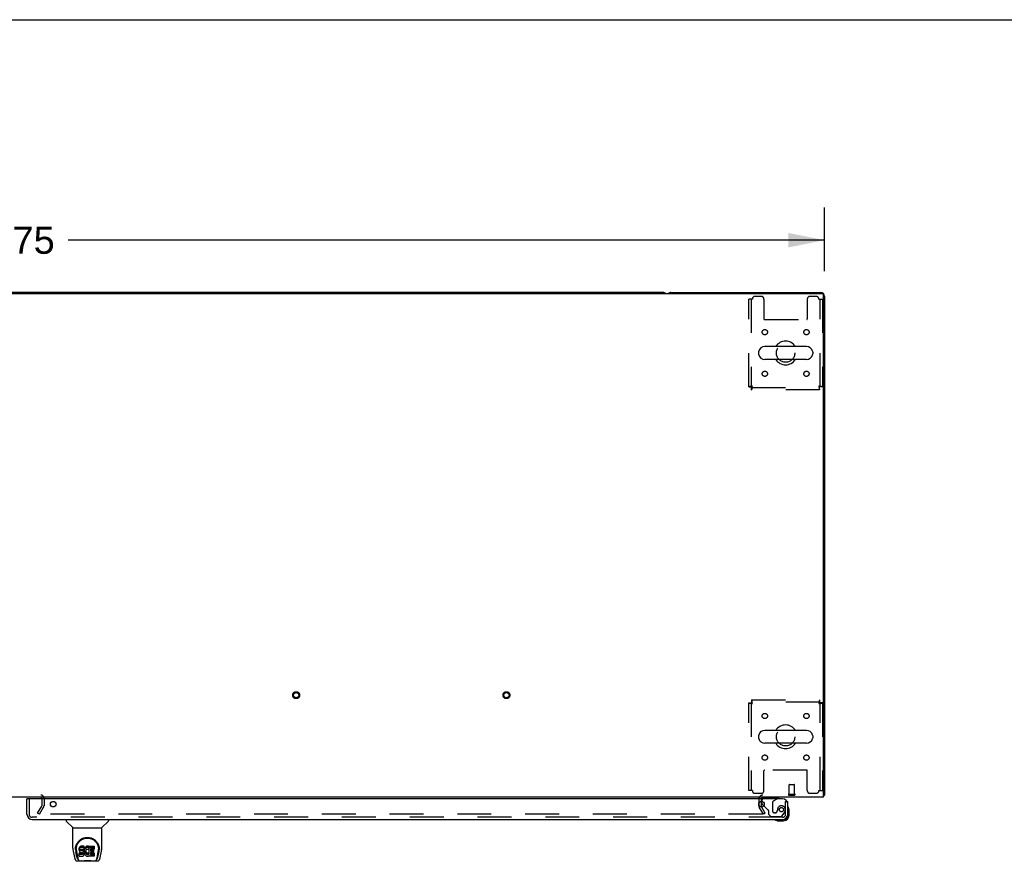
# Model space of a CAD drawing. Header units: inches. Extents: x 0 to 293, y 0 to 190.
# Tile 69 of 75: x 97 to 144, y 150 to 190. Entities that reach past the tile are written whole.
import ezdxf

# ---------------------------------------------------------------- set-up
doc = ezdxf.new("R2010")
doc.units = ezdxf.units.IN
doc.header["$LTSCALE"] = 16.12069
doc.header["$MEASUREMENT"] = 0
doc.linetypes.add('HIDDEN', pattern=[0.2, 0.1, -0.1])
doc.layers.get('0').update_dxf_attribs({"linetype": 'CONTINUOUS'})
for name, color, linetype in [('DEFAULT_2', 8, 'HIDDEN'), ('DIMENSIONS', 7, 'CONTINUOUS'), ('RIGHTHAND_DOOR_ASSEMBLY', 7, 'CONTINUOUS')]:
    doc.layers.add(name, color=color, linetype=linetype)
doc.styles.get("Standard").update_dxf_attribs({"font": 'arial.ttf'})
doc.dimstyles.new('DIMSTYLE_1', dxfattribs={"dimtxt": 1.293103, "dimasz": 1.724138, "dimexe": 0.09, "dimexo": 0.07, "dimgap": 0.0375, "dimtad": 0, "dimtih": 1, "dimtoh": 1, "dimzin": 4, "dimdsep": 46, "dimtxsty": 'Standard', "dimblk": '_FILLED', "dimblk1": '_FILLED', "dimblk2": '_FILLED', "dimcen": 0.09, "dimadec": 3, "dimazin": 1, "dimtfac": 1, "dimtdec": 3, "dimtofl": 0, "dimtmove": 0, "dimatfit": 3, "dimldrblk": '_FILLED', "dimfxl": 0, "dimtolj": 1, "dimtzin": 4, "dimarcsym": 0})

# ---------------------------------------------------------------- blocks, each defined once
blk = doc.blocks.new('_FILLED')
at = {"color": 0, "linetype": 'ByBlock'}
blk.add_solid([(0, 0), (-1, 0.2), (-1, -0.2)], dxfattribs=at)
blk = doc.blocks.new('*D1')
at = {"layer": 'DIMENSIONS', "color": 2, "linetype": 'Continuous'}
for p, q in [((57.577, 177.7), (57.577, 180.722)), ((135.327, 177.7), (135.327, 180.722)), ((57.577, 179.17), (93.546, 179.17)), ((135.327, 179.17), (99.358, 179.17))]:
    blk.add_line(p, q, dxfattribs=at)
at = {"layer": 'DIMENSIONS', "color": 2, "linetype": 'Continuous', "xscale": 1.724137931, "yscale": 1.724137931, "zscale": 1.724137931, "rotation": 180}
blk.add_blockref('_FILLED', (57.577, 179.17), dxfattribs=at)
at = {"layer": 'DIMENSIONS', "color": 2, "linetype": 'Continuous', "xscale": 1.724137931, "yscale": 1.724137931, "zscale": 1.724137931}
blk.add_blockref('_FILLED', (135.327, 179.17), dxfattribs=at)
at = {"layer": 'DIMENSIONS', "color": 2, "linetype": 'Continuous', "insert": (96.452, 179.817), "char_height": 1.2931, "width": 4.51865, "attachment_point": 2, "line_spacing_factor": 0.9}
blk.add_mtext('77.75', dxfattribs=at)

msp = doc.modelspace()

# ---------------------------------------------------------------- linework, layer by layer
at = {"color": 7, "linetype": 'Continuous'}
for p, q in [((0, 189.655), (293.103, 189.655)), ((127.638, 176.682), (96.641, 176.682)), ((132.186, 173.851), (132.186, 173.763)), ((134.461, 174.113), (132.486, 174.113)), ((134.761, 173.851), (134.761, 173.763)), ((134.461, 173.501), (132.486, 173.501)), ((132.186, 155.601), (132.186, 155.513)), ((134.461, 155.863), (132.486, 155.863)), ((134.761, 155.601), (134.761, 155.513)), ((134.461, 155.251), (132.486, 155.251)), ((135.275, 152.786), (135.327, 152.786)), ((135.287, 152.754), (135.275, 152.763))]:
    msp.add_line(p, q, dxfattribs=at)
at = {"color": 3, "linetype": 'Continuous'}
for p, q in [((57.689, 176.63), (135.215, 176.63)), ((128.016, 176.682), (135.138, 176.682)), ((135.275, 152.682), (135.275, 176.57)), ((135.327, 176.493), (135.327, 152.786)), ((135.275, 152.682), (57.629, 152.682)), ((98.098, 152.63), (98.098, 152.603))]:
    msp.add_line(p, q, dxfattribs=at)
for points in [[(135.287, 152.754), (135.288, 152.756), (135.29, 152.758), (135.293, 152.76), (135.295, 152.761), (135.298, 152.763), (135.301, 152.765), (135.304, 152.766), (135.31, 152.769)], [(135.31, 152.769), (135.313, 152.771), (135.315, 152.772), (135.318, 152.774), (135.32, 152.775), (135.322, 152.777), (135.324, 152.778), (135.325, 152.78), (135.326, 152.782), (135.327, 152.783), (135.327, 152.785), (135.327, 152.786)]]:
    msp.add_lwpolyline(points, dxfattribs=at)
at = {"color": 7, "linetype": 'Continuous'}
for centre, radius, start, end in [((127.638, 176.493), 0.189, 46.5797, 90), ((133.473, 173.807), 0.562, 32.9567, 147.0433), ((132.329, 173.851), 0.144, 164.3697, 180), ((132.329, 173.763), 0.144, 180, 195.6303), ((132.486, 173.807), 0.306, 90, 164.3697), ((134.461, 173.807), 0.306, 15.6303, 90), ((134.617, 173.851), 0.144, 0, 15.6303), ((134.617, 173.763), 0.144, 344.3697, 360), ((132.486, 173.807), 0.306, 195.6303, 270), ((133.473, 173.807), 0.562, 212.956, 327.044), ((134.461, 173.807), 0.306, 270, 344.3697), ((133.473, 155.557), 0.562, 32.9567, 147.0433), ((132.329, 155.601), 0.144, 164.3697, 180), ((132.329, 155.513), 0.144, 180, 195.6303), ((132.486, 155.557), 0.306, 90, 164.3697), ((132.486, 155.557), 0.306, 195.6303, 270), ((134.461, 155.557), 0.306, 15.6303, 90), ((134.461, 155.557), 0.306, 270, 344.3697), ((134.617, 155.601), 0.144, 0, 15.6303), ((134.617, 155.513), 0.144, 344.3697, 360), ((133.473, 155.557), 0.562, 212.956, 327.044)]:
    msp.add_arc(centre, radius, start, end, dxfattribs=at)
at = {"color": 3, "linetype": 'Continuous'}
for centre, radius, start, end in [((128.016, 176.493), 0.189, 90, 133.513), ((135.138, 176.493), 0.189, 0, 90), ((135.215, 176.57), 0.06, 0, 90), ((132.391, 152.597), 0.085, 90, 175.9511), ((135.138, 152.871), 0.189, 316.4873, 321.7194)]:
    msp.add_arc(centre, radius, start, end, dxfattribs=at)
at = {"layer": 'DEFAULT_2', "color": 8, "linetype": 'HIDDEN'}
for p, q in [((131.89, 176.37), (131.723, 176.37)), ((131.723, 172.191), (131.723, 176.37)), ((131.827, 176.37), (131.827, 172.191)), ((132.317, 176.495), (132.015, 176.495)), ((132.442, 176.37), (132.442, 175.425)), ((134.504, 176.37), (134.504, 175.425)), ((134.931, 176.495), (134.629, 176.495)), ((135.056, 176.37), (135.223, 176.37)), ((135.119, 172.191), (135.119, 176.37)), ((135.223, 176.37), (135.223, 172.191)), ((132.472, 175.395), (134.474, 175.395)), ((131.723, 172.191), (131.827, 172.191)), ((131.857, 172.161), (135.089, 172.161)), ((131.857, 172.057), (131.857, 172.161)), ((135.089, 172.057), (131.857, 172.057)), ((131.89, 172.224), (131.876, 172.219)), ((135.056, 172.224), (135.061, 172.21)), ((135.089, 172.057), (135.089, 172.161)), ((135.223, 172.191), (135.119, 172.191)), ((131.723, 157.173), (131.827, 157.173)), ((131.723, 152.995), (131.723, 157.173)), ((131.827, 157.173), (131.827, 152.995)), ((131.857, 157.307), (135.089, 157.307)), ((131.857, 157.307), (131.857, 157.203)), ((135.089, 157.203), (131.857, 157.203)), ((131.89, 157.14), (131.885, 157.154)), ((135.056, 157.14), (135.07, 157.145)), ((135.089, 157.307), (135.089, 157.203)), ((135.223, 157.173), (135.119, 157.173)), ((135.119, 152.995), (135.119, 157.173)), ((135.223, 157.173), (135.223, 152.995)), ((132.442, 152.995), (132.442, 153.94)), ((134.474, 153.97), (132.472, 153.97)), ((134.504, 152.995), (134.504, 153.94)), ((133.641, 152.829), (133.641, 153.276)), ((133.651, 153.286), (133.879, 153.286)), ((133.889, 152.829), (133.889, 153.276)), ((94.856, 152.786), (98.048, 152.786)), ((131.89, 152.995), (131.723, 152.995)), ((132.015, 152.87), (132.317, 152.87)), ((133.623, 152.829), (133.907, 152.829)), ((133.623, 152.786), (133.907, 152.786)), ((134.629, 152.87), (134.931, 152.87)), ((135.056, 152.995), (135.223, 152.995)), ((97.898, 151.922), (98.094, 152.261)), ((97.988, 151.87), (98.184, 152.209)), ((98.098, 152.603), (98.098, 152.278)), ((98.098, 152.597), (98.098, 152.278)), ((98.202, 152.632), (98.202, 152.278)), ((132.202, 152.597), (132.202, 152.278)), ((132.417, 151.87), (132.221, 152.209)), ((132.306, 152.597), (132.306, 152.278)), ((132.507, 151.922), (132.311, 152.261)), ((97.988, 151.87), (97.898, 151.922)), ((132.371, 151.87), (97.921, 151.87)), ((132.507, 151.922), (132.417, 151.87))]:
    msp.add_line(p, q, dxfattribs=at)
for points in [[(131.89, 172.224), (131.871, 172.222), (131.853, 172.219), (131.835, 172.217), (131.818, 172.215), (131.801, 172.212), (131.786, 172.21), (131.772, 172.208), (131.76, 172.205), (131.749, 172.203), (131.74, 172.2), (131.733, 172.198), (131.727, 172.196), (131.724, 172.193), (131.723, 172.191)], [(131.876, 172.219), (131.869, 172.217), (131.863, 172.215), (131.857, 172.212), (131.851, 172.21), (131.846, 172.208), (131.841, 172.205), (131.837, 172.203), (131.833, 172.2), (131.831, 172.198), (131.829, 172.196), (131.828, 172.193), (131.827, 172.191)], [(131.857, 172.057), (131.86, 172.058), (131.862, 172.061), (131.864, 172.066), (131.867, 172.074), (131.869, 172.083), (131.871, 172.093), (131.874, 172.106), (131.876, 172.12), (131.878, 172.135), (131.881, 172.152), (131.883, 172.169), (131.885, 172.187), (131.888, 172.205), (131.89, 172.224)], [(131.857, 172.161), (131.86, 172.161), (131.862, 172.163), (131.864, 172.165), (131.867, 172.167), (131.869, 172.171), (131.871, 172.175), (131.874, 172.179), (131.876, 172.185), (131.878, 172.191), (131.881, 172.197), (131.883, 172.203), (131.885, 172.21), (131.89, 172.224)], [(135.223, 172.191), (135.222, 172.193), (135.219, 172.196), (135.214, 172.198), (135.207, 172.2), (135.198, 172.203), (135.187, 172.205), (135.174, 172.208), (135.16, 172.21), (135.145, 172.212), (135.129, 172.215), (135.111, 172.217), (135.093, 172.219), (135.075, 172.222), (135.056, 172.224)], [(135.119, 172.191), (135.119, 172.193), (135.118, 172.196), (135.116, 172.198), (135.113, 172.2), (135.11, 172.203), (135.105, 172.205), (135.101, 172.208), (135.095, 172.21), (135.09, 172.212), (135.083, 172.215), (135.077, 172.217), (135.07, 172.219), (135.056, 172.224)], [(135.056, 172.224), (135.059, 172.205), (135.061, 172.187), (135.063, 172.169), (135.066, 172.152), (135.068, 172.135), (135.07, 172.12), (135.073, 172.106), (135.075, 172.093), (135.077, 172.083), (135.08, 172.074), (135.082, 172.066), (135.084, 172.061), (135.087, 172.058), (135.089, 172.057)], [(135.061, 172.21), (135.063, 172.203), (135.066, 172.197), (135.068, 172.191), (135.07, 172.185), (135.073, 172.179), (135.075, 172.175), (135.077, 172.171), (135.08, 172.167), (135.082, 172.165), (135.084, 172.163), (135.087, 172.161), (135.089, 172.161)], [(131.723, 157.173), (131.724, 157.171), (131.727, 157.168), (131.733, 157.166), (131.74, 157.164), (131.749, 157.161), (131.76, 157.159), (131.772, 157.157), (131.786, 157.154), (131.801, 157.152), (131.818, 157.149), (131.835, 157.147), (131.853, 157.145), (131.871, 157.142), (131.89, 157.14)], [(131.827, 157.173), (131.828, 157.171), (131.829, 157.168), (131.831, 157.166), (131.833, 157.164), (131.837, 157.161), (131.841, 157.159), (131.846, 157.157), (131.851, 157.154), (131.857, 157.152), (131.863, 157.149), (131.869, 157.147), (131.876, 157.145), (131.89, 157.14)], [(131.89, 157.14), (131.888, 157.159), (131.885, 157.177), (131.883, 157.195), (131.881, 157.212), (131.878, 157.229), (131.876, 157.244), (131.874, 157.258), (131.871, 157.271), (131.869, 157.281), (131.867, 157.291), (131.864, 157.298), (131.862, 157.303), (131.86, 157.306), (131.857, 157.307)], [(131.885, 157.154), (131.883, 157.161), (131.881, 157.167), (131.878, 157.174), (131.876, 157.179), (131.874, 157.185), (131.871, 157.189), (131.869, 157.193), (131.867, 157.197), (131.864, 157.2), (131.862, 157.201), (131.86, 157.203), (131.857, 157.203)], [(135.089, 157.307), (135.087, 157.306), (135.084, 157.303), (135.082, 157.298), (135.08, 157.291), (135.077, 157.281), (135.075, 157.271), (135.073, 157.258), (135.07, 157.244), (135.068, 157.229), (135.066, 157.212), (135.063, 157.195), (135.061, 157.177), (135.059, 157.159), (135.056, 157.14)], [(135.089, 157.203), (135.087, 157.203), (135.084, 157.201), (135.082, 157.2), (135.08, 157.197), (135.077, 157.193), (135.075, 157.189), (135.073, 157.185), (135.07, 157.179), (135.068, 157.174), (135.066, 157.167), (135.063, 157.161), (135.061, 157.154), (135.056, 157.14)], [(135.056, 157.14), (135.075, 157.142), (135.093, 157.145), (135.111, 157.147), (135.129, 157.149), (135.145, 157.152), (135.16, 157.154), (135.174, 157.157), (135.187, 157.159), (135.198, 157.161), (135.207, 157.164), (135.214, 157.166), (135.219, 157.168), (135.222, 157.171), (135.223, 157.173)], [(135.07, 157.145), (135.077, 157.147), (135.083, 157.149), (135.09, 157.152), (135.095, 157.154), (135.101, 157.157), (135.105, 157.159), (135.11, 157.161), (135.113, 157.164), (135.116, 157.166), (135.118, 157.168), (135.119, 157.171), (135.119, 157.173)], [(132.391, 151.887), (132.391, 151.885), (132.39, 151.883), (132.39, 151.881), (132.389, 151.879), (132.388, 151.878), (132.386, 151.876), (132.385, 151.875), (132.383, 151.873), (132.381, 151.872), (132.379, 151.871), (132.377, 151.871), (132.375, 151.87), (132.373, 151.87), (132.371, 151.87)], [(132.388, 151.895), (132.389, 151.893), (132.39, 151.891), (132.39, 151.889), (132.391, 151.887), (132.391, 151.887)]]:
    msp.add_lwpolyline(points, dxfattribs=at)
for centre, radius in [((132.484, 174.797), 0.125), ((134.463, 174.797), 0.125), ((133.473, 173.807), 0.438), ((132.484, 172.817), 0.125), ((134.463, 172.817), 0.125), ((110.195, 157.536), 0.164), ((110.195, 157.536), 0.124), ((120.195, 157.536), 0.164), ((120.195, 157.536), 0.124), ((132.484, 156.547), 0.125), ((134.463, 156.547), 0.125), ((133.473, 155.557), 0.438), ((132.484, 154.567), 0.125), ((134.463, 154.567), 0.125)]:
    msp.add_circle(centre, radius, dxfattribs=at)
for centre, radius, start, end in [((132.015, 176.37), 0.125, 90, 180), ((132.317, 176.37), 0.125, 0, 90), ((134.629, 176.37), 0.125, 90, 180), ((134.931, 176.37), 0.125, 0, 90), ((132.472, 175.425), 0.03, 180, 270), ((134.474, 175.425), 0.03, 270, 360), ((132.472, 153.94), 0.03, 90, 180), ((134.474, 153.94), 0.03, 0, 90), ((133.651, 153.276), 0.01, 90, 180), ((133.879, 153.276), 0.01, 0, 90), ((98.048, 152.632), 0.154, 0, 90), ((98.048, 152.632), 0.05, 0, 90), ((132.015, 152.995), 0.125, 180, 270), ((132.391, 152.597), 0.189, 90, 180), ((132.317, 152.995), 0.125, 270, 360), ((133.623, 152.808), 0.0215, 90, 270), ((133.907, 152.808), 0.0215, 270, 90), ((134.629, 152.995), 0.125, 180, 270), ((134.931, 152.995), 0.125, 270, 360), ((98.065, 152.278), 0.033, 330, 360), ((98.065, 152.278), 0.137, 330, 360), ((132.339, 152.278), 0.137, 180, 210), ((132.391, 152.597), 0.085, 175.9511, 180), ((132.339, 152.278), 0.033, 180, 210)]:
    msp.add_arc(centre, radius, start, end, dxfattribs=at)
at = {"layer": 'RIGHTHAND_DOOR_ASSEMBLY', "color": 8, "linetype": 'HIDDEN'}
for p, q in [((132.505, 152.682), (133.135, 152.682)), ((97.494, 152.603), (97.494, 151.871)), ((132.348, 152.484), (132.348, 152.525)), ((132.597, 152.113), (132.435, 152.275)), ((132.847, 152.419), (132.847, 152.039)), ((132.897, 152.505), (133.066, 152.603)), ((133.473, 152.478), (133.544, 152.478)), ((133.473, 151.871), (133.473, 152.478)), ((133.331, 151.728), (97.636, 151.728)), ((132.655, 152.054), (132.655, 151.875)), ((132.655, 151.875), (132.781, 151.749)), ((133.233, 151.749), (132.781, 151.749)), ((132.978, 151.941), (132.945, 151.941)), ((133.076, 152.039), (133.076, 152.028)), ((133.297, 151.783), (133.399, 151.927))]:
    msp.add_line(p, q, dxfattribs=at)
at = {"layer": 'RIGHTHAND_DOOR_ASSEMBLY', "color": 7, "linetype": 'Continuous'}
for p, q in [((133.135, 152.682), (133.135, 152.643)), ((97.41, 152.603), (97.39, 152.603)), ((132.348, 152.402), (132.348, 152.484)), ((132.435, 152.275), (132.377, 152.332)), ((133.066, 152.603), (133.135, 152.643)), ((133.544, 152.478), (133.577, 152.478)), ((133.637, 152.083), (133.634, 152.121)), ((133.637, 151.827), (133.637, 152.083)), ((99.261, 151.624), (99.261, 151.562)), ((99.57, 151.236), (99.272, 151.534)), ((100.959, 151.236), (101.257, 151.534)), ((101.269, 151.624), (101.269, 151.562)), ((133.08, 151.567), (133.118, 151.564)), ((133.118, 151.564), (133.374, 151.564)), ((133.331, 151.624), (133.374, 151.624)), ((99.576, 151.23), (100.954, 151.23)), ((99.576, 150.258), (99.576, 151.23)), ((100.954, 150.259), (100.954, 151.23)), ((99.908, 150.327), (99.895, 150.308)), ((99.917, 150.335), (99.908, 150.327)), ((99.908, 150.261), (99.908, 150.327)), ((99.927, 150.342), (99.917, 150.335)), ((99.917, 150.269), (99.917, 150.335)), ((99.948, 150.352), (99.927, 150.342)), ((99.927, 150.275), (99.927, 150.342)), ((99.972, 150.359), (99.948, 150.352)), ((99.948, 150.285), (99.948, 150.352)), ((100.111, 150.359), (99.972, 150.359)), ((99.972, 150.292), (99.972, 150.359)), ((100.113, 150.316), (100.111, 150.359)), ((100.111, 150.292), (100.111, 150.359)), ((100.113, 150.249), (100.113, 150.316)), ((100.189, 150.329), (100.172, 150.313)), ((100.207, 150.342), (100.189, 150.329)), ((100.189, 150.262), (100.189, 150.329)), ((100.227, 150.351), (100.207, 150.342)), ((100.207, 150.275), (100.207, 150.342)), ((100.249, 150.355), (100.227, 150.351)), ((100.227, 150.284), (100.227, 150.351)), ((100.271, 150.358), (100.249, 150.355)), ((100.249, 150.289), (100.249, 150.355)), ((100.271, 150.358), (100.294, 150.357)), ((100.271, 150.291), (100.271, 150.358)), ((100.305, 150.356), (100.294, 150.357)), ((100.294, 150.29), (100.294, 150.357)), ((100.316, 150.352), (100.305, 150.356)), ((100.305, 150.289), (100.305, 150.356)), ((100.334, 150.34), (100.316, 150.352)), ((100.316, 150.285), (100.316, 150.352)), ((100.334, 150.34), (100.334, 150.273)), ((100.336, 150.337), (100.336, 150.273)), ((100.344, 150.357), (100.581, 150.357)), ((100.344, 149.965), (100.344, 150.357)), ((100.586, 150.353), (100.586, 150.211)), ((99.591, 150.115), (99.656, 149.81)), ((99.694, 150.204), (99.694, 150.203)), ((99.701, 150.29), (99.7, 150.226)), ((99.763, 149.838), (99.71, 150.108)), ((99.738, 150.217), (99.738, 150.193)), ((99.747, 150.095), (99.804, 149.803)), ((99.88, 150.262), (99.879, 150.238)), ((99.879, 150.171), (99.879, 150.238)), ((99.88, 150.195), (99.879, 150.171)), ((99.879, 150.171), (99.879, 150.148)), ((99.879, 150.148), (99.883, 150.124)), ((99.885, 150.285), (99.88, 150.262)), ((99.88, 150.195), (99.88, 150.262)), ((99.885, 150.219), (99.88, 150.195)), ((99.881, 149.886), (99.881, 150.027)), ((99.883, 150.124), (99.892, 150.102)), ((99.895, 150.308), (99.885, 150.285)), ((99.885, 150.219), (99.885, 150.285)), ((99.895, 150.241), (99.885, 150.219)), ((99.945, 150.032), (99.886, 150.032)), ((99.886, 149.965), (99.886, 150.032)), ((99.945, 149.966), (99.886, 149.965)), ((99.886, 149.881), (100.03, 149.881)), ((99.892, 150.102), (99.904, 150.082)), ((99.895, 150.241), (99.895, 150.308)), ((99.908, 150.261), (99.895, 150.241)), ((99.904, 150.082), (99.921, 150.064)), ((99.917, 150.269), (99.908, 150.261)), ((99.927, 150.275), (99.917, 150.269)), ((99.921, 150.064), (99.941, 150.051)), ((99.948, 150.285), (99.927, 150.275)), ((99.941, 150.051), (99.952, 150.047)), ((100.006, 150.033), (99.945, 150.032)), ((99.945, 149.966), (99.945, 150.032)), ((100.006, 149.966), (99.945, 149.966)), ((99.972, 150.292), (99.948, 150.285)), ((99.95, 150.175), (99.952, 150.19)), ((99.95, 150.152), (99.95, 150.175)), ((99.95, 150.16), (99.95, 150.175)), ((99.95, 150.152), (99.95, 150.16)), ((99.953, 150.145), (99.95, 150.152)), ((99.952, 150.19), (99.955, 150.196)), ((99.952, 150.047), (99.963, 150.045)), ((99.953, 150.145), (99.953, 150.19)), ((99.957, 150.139), (99.953, 150.145)), ((99.955, 150.196), (99.961, 150.201)), ((99.957, 150.139), (99.957, 150.198)), ((99.963, 150.135), (99.957, 150.139)), ((99.961, 150.201), (99.976, 150.206)), ((99.963, 150.201), (99.963, 150.202)), ((99.978, 150.197), (99.963, 150.201)), ((99.963, 150.135), (99.963, 150.201)), ((99.978, 150.131), (99.963, 150.135)), ((99.963, 150.045), (100.011, 150.045)), ((100.111, 150.292), (99.972, 150.292)), ((99.976, 150.206), (99.99, 150.207)), ((100.002, 150.198), (99.978, 150.197)), ((99.978, 150.131), (99.978, 150.197)), ((100.002, 150.131), (99.978, 150.131)), ((99.99, 150.207), (100.103, 150.207)), ((100.026, 150.197), (100.002, 150.198)), ((100.002, 150.131), (100.002, 150.198)), ((100.026, 150.13), (100.002, 150.131)), ((100.021, 150.034), (100.006, 150.033)), ((100.006, 149.966), (100.006, 150.033)), ((100.021, 149.967), (100.006, 149.966)), ((100.011, 150.045), (100.019, 150.044)), ((100.019, 150.044), (100.025, 150.041)), ((100.027, 150.037), (100.021, 150.034)), ((100.021, 149.967), (100.021, 150.034)), ((100.027, 149.97), (100.021, 149.967)), ((100.025, 150.041), (100.031, 150.037)), ((100.049, 150.192), (100.026, 150.197)), ((100.026, 150.13), (100.026, 150.197)), ((100.049, 150.125), (100.026, 150.13)), ((100.029, 150.039), (100.027, 150.037)), ((100.027, 149.97), (100.027, 150.037)), ((100.033, 149.976), (100.027, 149.97)), ((100.03, 149.881), (100.042, 149.882)), ((100.031, 150.037), (100.036, 150.031)), ((100.033, 149.976), (100.033, 150.035)), ((100.042, 149.988), (100.033, 149.976)), ((100.036, 150.031), (100.043, 150.017)), ((100.042, 149.988), (100.042, 150.019)), ((100.045, 149.995), (100.042, 149.988)), ((100.042, 149.882), (100.053, 149.886)), ((100.043, 150.017), (100.045, 150.002)), ((100.045, 149.995), (100.045, 150.007)), ((100.045, 150.002), (100.045, 149.995)), ((100.06, 150.187), (100.049, 150.192)), ((100.049, 150.125), (100.049, 150.192)), ((100.06, 150.12), (100.049, 150.125)), ((100.053, 149.886), (100.073, 149.9)), ((100.07, 150.18), (100.06, 150.187)), ((100.06, 150.12), (100.06, 150.187)), ((100.07, 150.113), (100.06, 150.12)), ((100.087, 150.163), (100.07, 150.18)), ((100.07, 150.113), (100.07, 150.18)), ((100.087, 150.097), (100.07, 150.113)), ((100.073, 149.9), (100.09, 149.917)), ((100.1, 150.143), (100.087, 150.163)), ((100.087, 150.097), (100.087, 150.163)), ((100.1, 150.076), (100.087, 150.097)), ((100.09, 149.917), (100.097, 149.927)), ((100.097, 149.927), (100.102, 149.938)), ((100.11, 150.121), (100.1, 150.143)), ((100.1, 150.076), (100.1, 150.143)), ((100.11, 150.054), (100.1, 150.076)), ((100.102, 149.938), (100.111, 149.96)), ((100.103, 150.207), (100.109, 150.207)), ((100.109, 150.207), (100.111, 150.213)), ((100.111, 150.117), (100.11, 150.121)), ((100.11, 150.054), (100.11, 150.121)), ((100.116, 150.031), (100.11, 150.054)), ((100.113, 150.249), (100.111, 150.292)), ((100.111, 150.213), (100.112, 150.226)), ((100.115, 150.195), (100.111, 150.151)), ((100.111, 150.084), (100.111, 150.151)), ((100.115, 150.128), (100.111, 150.084)), ((100.111, 150.084), (100.112, 150.062)), ((100.111, 149.96), (100.117, 149.983)), ((100.112, 150.226), (100.113, 150.249)), ((100.112, 150.062), (100.115, 150.04)), ((100.119, 150.217), (100.115, 150.195)), ((100.115, 150.128), (100.115, 150.195)), ((100.119, 150.15), (100.115, 150.128)), ((100.115, 150.04), (100.119, 150.018)), ((100.118, 150.007), (100.116, 150.031)), ((100.117, 149.983), (100.118, 150.007)), ((100.118, 150.007), (100.118, 150.022)), ((100.126, 150.238), (100.119, 150.217)), ((100.119, 150.15), (100.119, 150.217)), ((100.126, 150.172), (100.119, 150.15)), ((100.119, 150.018), (100.126, 149.997)), ((100.134, 150.259), (100.126, 150.238)), ((100.126, 150.172), (100.126, 150.238)), ((100.134, 150.192), (100.126, 150.172)), ((100.126, 149.997), (100.148, 149.957)), ((100.145, 150.279), (100.134, 150.259)), ((100.134, 150.192), (100.134, 150.259)), ((100.145, 150.212), (100.134, 150.192)), ((100.158, 150.297), (100.145, 150.279)), ((100.145, 150.212), (100.145, 150.279)), ((100.158, 150.23), (100.145, 150.212)), ((100.148, 149.957), (100.16, 149.939)), ((100.172, 150.313), (100.158, 150.297)), ((100.158, 150.23), (100.158, 150.297)), ((100.172, 150.247), (100.158, 150.23)), ((100.16, 149.939), (100.175, 149.922)), ((100.172, 150.247), (100.172, 150.313)), ((100.189, 150.262), (100.172, 150.247)), ((100.175, 149.922), (100.191, 149.907)), ((100.181, 150.1), (100.18, 150.073)), ((100.18, 150.073), (100.181, 150.059)), ((100.184, 150.126), (100.181, 150.1)), ((100.181, 150.059), (100.181, 150.1)), ((100.181, 150.059), (100.185, 150.047)), ((100.183, 150.119), (100.185, 150.113)), ((100.188, 150.139), (100.184, 150.126)), ((100.185, 150.113), (100.195, 150.089)), ((100.185, 150.047), (100.185, 150.113)), ((100.185, 150.047), (100.195, 150.022)), ((100.194, 150.151), (100.188, 150.139)), ((100.207, 150.275), (100.189, 150.262)), ((100.191, 149.907), (100.209, 149.894)), ((100.208, 150.174), (100.194, 150.151)), ((100.195, 150.089), (100.208, 150.065)), ((100.195, 150.022), (100.195, 150.089)), ((100.195, 150.022), (100.208, 149.999)), ((100.227, 150.284), (100.207, 150.275)), ((100.216, 150.184), (100.208, 150.174)), ((100.208, 150.065), (100.217, 150.055)), ((100.208, 149.999), (100.208, 150.065)), ((100.208, 149.999), (100.217, 149.989)), ((100.209, 149.894), (100.219, 149.888)), ((100.227, 150.192), (100.216, 150.184)), ((100.217, 150.055), (100.227, 150.047)), ((100.217, 149.989), (100.217, 150.055)), ((100.217, 149.989), (100.227, 149.98)), ((100.219, 149.888), (100.229, 149.885)), ((100.249, 150.289), (100.227, 150.284)), ((100.252, 150.202), (100.227, 150.192)), ((100.227, 150.047), (100.238, 150.039)), ((100.227, 149.98), (100.227, 150.047)), ((100.227, 149.98), (100.238, 149.972)), ((100.229, 149.885), (100.251, 149.879)), ((100.238, 150.039), (100.25, 150.034)), ((100.238, 149.972), (100.238, 150.039)), ((100.238, 149.972), (100.25, 149.968)), ((100.271, 150.291), (100.249, 150.289)), ((100.25, 150.034), (100.264, 150.032)), ((100.25, 149.968), (100.25, 150.034)), ((100.25, 149.968), (100.264, 149.965)), ((100.251, 149.879), (100.273, 149.877)), ((100.265, 150.206), (100.252, 150.202)), ((100.264, 150.032), (100.277, 150.031)), ((100.264, 149.965), (100.264, 150.032)), ((100.264, 149.965), (100.277, 149.965)), ((100.278, 150.205), (100.265, 150.206)), ((100.294, 150.29), (100.271, 150.291)), ((100.273, 149.877), (100.295, 149.88)), ((100.277, 150.031), (100.29, 150.033)), ((100.277, 149.965), (100.277, 150.031)), ((100.277, 149.965), (100.29, 149.967)), ((100.291, 150.202), (100.278, 150.205)), ((100.29, 150.033), (100.303, 150.038)), ((100.29, 149.967), (100.29, 150.033)), ((100.29, 149.967), (100.303, 149.971)), ((100.303, 150.197), (100.291, 150.202)), ((100.305, 150.289), (100.294, 150.29)), ((100.295, 149.88), (100.317, 149.886)), ((100.303, 150.038), (100.315, 150.043)), ((100.303, 149.971), (100.303, 150.038)), ((100.303, 149.971), (100.315, 149.976)), ((100.316, 150.285), (100.305, 150.289)), ((100.336, 150.268), (100.309, 150.2)), ((100.315, 150.043), (100.326, 150.05)), ((100.315, 149.976), (100.315, 150.043)), ((100.315, 149.976), (100.326, 149.984)), ((100.334, 150.273), (100.316, 150.285)), ((100.317, 149.886), (100.336, 149.898)), ((100.326, 150.05), (100.326, 149.984)), ((100.333, 150.049), (100.344, 150.032)), ((100.333, 149.983), (100.344, 149.965)), ((100.346, 149.898), (100.336, 149.898)), ((100.336, 149.898), (100.336, 149.898)), ((100.344, 150.29), (100.581, 150.29)), ((100.346, 149.885), (100.346, 149.898)), ((100.582, 149.881), (100.351, 149.881)), ((100.415, 150.202), (100.415, 150.135)), ((100.416, 150.044), (100.416, 149.966)), ((100.581, 150.207), (100.419, 150.207)), ((100.419, 150.197), (100.55, 150.197)), ((100.419, 150.13), (100.55, 150.13)), ((100.55, 150.048), (100.42, 150.048)), ((100.42, 150.029), (100.582, 150.029)), ((100.42, 149.962), (100.582, 149.962)), ((100.555, 150.193), (100.555, 150.053)), ((100.586, 150.024), (100.586, 149.885)), ((100.725, 149.803), (100.782, 150.092)), ((100.766, 149.838), (100.819, 150.108)), ((100.782, 150.093), (100.783, 150.096)), ((100.828, 150.29), (100.83, 150.226)), ((100.836, 150.203), (100.836, 150.204)), ((100.873, 149.81), (100.939, 150.115)), ((99.78, 149.656), (100.007, 149.656)), ((99.815, 149.734), (99.822, 149.734)), ((99.82, 149.739), (99.824, 149.729)), ((99.824, 149.728), (99.824, 149.729)), ((99.866, 149.656), (99.86, 149.656)), ((99.866, 149.656), (99.865, 149.656)), ((100.026, 149.636), (100.006, 149.656)), ((100.503, 149.636), (100.026, 149.636)), ((100.503, 149.636), (100.523, 149.656)), ((100.523, 149.656), (100.749, 149.656)), ((100.664, 149.656), (100.663, 149.656)), ((100.705, 149.728), (100.706, 149.729)), ((100.706, 149.729), (100.709, 149.739)), ((100.708, 149.734), (100.715, 149.734))]:
    msp.add_line(p, q, dxfattribs=at)
at = {"layer": 'RIGHTHAND_DOOR_ASSEMBLY', "color": 3, "linetype": 'Continuous'}
for p, q in [((97.39, 151.871), (97.39, 152.603)), ((133.327, 152.603), (97.41, 152.603)), ((133.577, 151.871), (133.577, 152.478)), ((97.636, 151.624), (133.331, 151.624))]:
    msp.add_line(p, q, dxfattribs=at)
at = {"layer": 'RIGHTHAND_DOOR_ASSEMBLY', "color": 7, "linetype": 'Continuous'}
for points in [[(99.694, 150.216), (99.696, 150.258), (99.703, 150.307), (99.714, 150.354), (99.728, 150.399), (99.745, 150.44), (99.765, 150.48), (99.788, 150.517), (99.812, 150.552), (99.84, 150.585), (99.869, 150.615), (99.901, 150.643), (99.934, 150.669), (99.97, 150.692), (100.008, 150.713), (100.047, 150.731), (100.089, 150.746), (100.131, 150.758), (100.175, 150.767), (100.22, 150.772), (100.265, 150.774), (100.31, 150.772), (100.355, 150.767), (100.399, 150.758), (100.441, 150.746), (100.483, 150.731), (100.522, 150.713), (100.56, 150.692), (100.596, 150.669), (100.629, 150.643), (100.661, 150.615), (100.69, 150.584), (100.717, 150.551), (100.742, 150.516), (100.765, 150.479), (100.784, 150.44), (100.801, 150.398), (100.815, 150.354), (100.826, 150.307), (100.833, 150.257), (100.835, 150.216)], [(99.738, 150.217), (99.738, 150.237), (99.74, 150.261), (99.742, 150.285), (99.746, 150.309), (99.751, 150.332), (99.756, 150.355), (99.763, 150.378), (99.771, 150.4), (99.779, 150.422), (99.789, 150.443), (99.799, 150.463), (99.81, 150.483), (99.822, 150.502), (99.834, 150.52), (99.846, 150.537), (99.86, 150.554), (99.873, 150.569), (99.887, 150.584), (99.902, 150.599), (99.916, 150.612), (99.931, 150.625), (99.947, 150.637), (99.962, 150.648), (99.978, 150.658), (99.993, 150.668), (100.009, 150.677), (100.025, 150.686), (100.041, 150.694), (100.057, 150.701), (100.073, 150.707), (100.089, 150.713), (100.105, 150.719), (100.121, 150.723), (100.136, 150.728), (100.152, 150.731), (100.168, 150.735), (100.184, 150.737), (100.2, 150.74), (100.216, 150.741), (100.232, 150.743), (100.248, 150.743), (100.264, 150.744), (100.28, 150.743), (100.296, 150.743), (100.312, 150.741), (100.328, 150.74), (100.344, 150.738), (100.36, 150.735), (100.376, 150.732), (100.392, 150.728), (100.408, 150.724), (100.423, 150.719), (100.439, 150.714), (100.456, 150.708), (100.472, 150.701), (100.488, 150.694), (100.504, 150.686), (100.519, 150.678), (100.535, 150.669), (100.551, 150.659), (100.566, 150.649), (100.582, 150.637), (100.597, 150.625), (100.612, 150.613), (100.627, 150.599), (100.641, 150.585), (100.656, 150.57), (100.669, 150.554), (100.683, 150.537), (100.695, 150.52), (100.708, 150.502), (100.719, 150.483), (100.73, 150.463), (100.74, 150.443), (100.75, 150.422), (100.758, 150.401), (100.766, 150.379), (100.773, 150.356), (100.779, 150.333), (100.783, 150.309), (100.787, 150.285), (100.79, 150.261), (100.791, 150.237), (100.792, 150.217)], [(99.576, 150.258), (99.576, 150.226), (99.58, 150.186), (99.585, 150.146), (99.591, 150.115)], [(99.694, 150.204), (99.694, 150.209), (99.694, 150.216)], [(99.738, 150.193), (99.738, 150.177), (99.74, 150.149), (99.743, 150.121), (99.747, 150.095)], [(99.886, 150.032), (99.885, 150.032), (99.885, 150.032), (99.884, 150.032), (99.884, 150.031), (99.883, 150.031), (99.883, 150.031), (99.883, 150.031), (99.882, 150.03), (99.882, 150.03), (99.882, 150.03), (99.881, 150.029), (99.881, 150.029), (99.881, 150.028), (99.881, 150.027)], [(99.886, 149.965), (99.885, 149.965), (99.885, 149.965), (99.884, 149.965), (99.884, 149.965), (99.883, 149.964), (99.883, 149.964), (99.883, 149.964), (99.882, 149.964), (99.882, 149.963), (99.882, 149.963), (99.881, 149.962), (99.881, 149.962), (99.881, 149.961), (99.881, 149.961)], [(100.783, 150.096), (100.783, 150.099), (100.784, 150.102), (100.784, 150.105), (100.785, 150.108), (100.785, 150.112), (100.786, 150.115), (100.786, 150.118), (100.787, 150.122), (100.787, 150.125), (100.788, 150.129), (100.788, 150.133), (100.789, 150.137), (100.789, 150.141), (100.789, 150.145), (100.79, 150.149), (100.79, 150.153), (100.79, 150.158), (100.791, 150.162), (100.791, 150.167), (100.791, 150.171), (100.791, 150.176), (100.791, 150.181), (100.792, 150.186), (100.792, 150.191), (100.792, 150.217)], [(100.835, 150.216), (100.835, 150.209), (100.836, 150.204)], [(100.939, 150.115), (100.944, 150.146), (100.95, 150.185), (100.953, 150.225), (100.954, 150.259)], [(99.656, 149.81), (99.659, 149.797), (99.664, 149.779), (99.669, 149.762), (99.674, 149.747), (99.679, 149.733), (99.685, 149.721), (99.692, 149.709), (99.699, 149.699), (99.707, 149.689), (99.716, 149.68), (99.727, 149.672), (99.738, 149.666), (99.75, 149.661), (99.763, 149.657), (99.777, 149.656), (99.78, 149.656)], [(99.804, 149.803), (99.807, 149.791), (99.81, 149.777), (99.813, 149.764), (99.816, 149.751), (99.82, 149.739)], [(99.824, 149.728), (99.829, 149.716), (99.835, 149.703), (99.842, 149.692), (99.849, 149.683), (99.856, 149.675), (99.864, 149.668), (99.873, 149.662), (99.883, 149.658), (99.893, 149.656), (99.9, 149.656)], [(99.981, 149.656), (100.002, 149.656), (100.024, 149.658), (100.047, 149.66), (100.072, 149.662), (100.098, 149.665), (100.124, 149.668), (100.152, 149.671), (100.18, 149.673), (100.209, 149.675), (100.238, 149.676), (100.267, 149.676), (100.296, 149.676), (100.325, 149.675), (100.354, 149.673), (100.382, 149.671), (100.409, 149.668), (100.435, 149.665), (100.46, 149.662), (100.484, 149.66), (100.507, 149.658), (100.528, 149.656), (100.548, 149.656)], [(99.981, 149.656), (100.003, 149.656), (100.03, 149.658), (100.057, 149.66), (100.114, 149.666)], [(100.114, 149.666), (100.144, 149.669), (100.173, 149.671), (100.203, 149.673), (100.234, 149.674), (100.264, 149.675), (100.295, 149.674), (100.325, 149.673), (100.355, 149.671), (100.385, 149.669), (100.414, 149.666), (100.472, 149.66)], [(100.472, 149.66), (100.499, 149.658), (100.526, 149.656), (100.548, 149.656)], [(100.629, 149.656), (100.637, 149.656), (100.647, 149.658), (100.656, 149.662), (100.665, 149.668), (100.673, 149.675), (100.681, 149.683), (100.687, 149.692), (100.694, 149.703), (100.7, 149.716), (100.705, 149.728)], [(100.709, 149.739), (100.713, 149.751), (100.716, 149.764), (100.72, 149.777), (100.723, 149.791), (100.725, 149.803)], [(100.749, 149.656), (100.752, 149.656), (100.765, 149.657), (100.778, 149.66), (100.791, 149.665), (100.802, 149.672), (100.813, 149.68), (100.822, 149.689), (100.83, 149.698), (100.837, 149.709), (100.844, 149.72), (100.85, 149.733), (100.855, 149.747), (100.861, 149.762), (100.866, 149.778), (100.871, 149.797), (100.873, 149.81)]]:
    msp.add_lwpolyline(points, dxfattribs=at)
at = {"layer": 'RIGHTHAND_DOOR_ASSEMBLY', "color": 3, "linetype": 'Continuous'}
for centre in [(98.64, 152.353), (132.327, 152.353)]:
    msp.add_circle(centre, 0.133, dxfattribs=at)
at = {"layer": 'RIGHTHAND_DOOR_ASSEMBLY', "color": 8, "linetype": 'HIDDEN'}
msp.add_circle((133.273, 152.091), 0.101, dxfattribs=at)
at = {"layer": 'RIGHTHAND_DOOR_ASSEMBLY', "color": 7, "linetype": 'Continuous'}
for centre, radius, start, end in [((132.505, 152.525), 0.157, 90, 150.1697), ((132.448, 152.402), 0.1, 180, 225), ((133.592, 152.204), 0.015, 96.3796, 180), ((133.589, 152.204), 0.015, 30.8899, 83.6204), ((133.387, 152.083), 0.25, 0, 30.8899), ((133.374, 151.827), 0.263, 270, 360), ((133.374, 151.827), 0.203, 270, 360), ((99.3, 151.562), 0.0394, 180, 225), ((101.229, 151.562), 0.0394, 315, 360), ((132.997, 151.609), 0.015, 90, 173.6204), ((132.997, 151.612), 0.015, 186.3796, 239.1101), ((133.118, 151.814), 0.25, 239.1101, 270), ((99.584, 151.25), 0.0197, 225, 262.5), ((100.945, 151.25), 0.0197, 277.5, 315)]:
    msp.add_arc(centre, radius, start, end, dxfattribs=at)
at = {"layer": 'RIGHTHAND_DOOR_ASSEMBLY', "color": 3, "linetype": 'Continuous'}
for centre, radius, start, end in [((97.41, 152.583), 0.02, 90, 180), ((133.327, 152.353), 0.25, 0, 90), ((97.636, 151.871), 0.246, 180, 270), ((133.331, 151.871), 0.246, 270, 360)]:
    msp.add_arc(centre, radius, start, end, dxfattribs=at)
at = {"layer": 'RIGHTHAND_DOOR_ASSEMBLY', "color": 8, "linetype": 'HIDDEN'}
for centre, radius, start, end in [((132.505, 152.525), 0.157, 150.1697, 180), ((132.947, 152.419), 0.1, 120.092, 180), ((133.273, 152.091), 0.187, 343.1561, 162.1518), ((97.636, 151.871), 0.142, 180, 270), ((132.667, 152.183), 0.1, 225, 248.3904), ((132.616, 152.054), 0.039, 0, 68.3904), ((132.945, 152.039), 0.098, 180, 270), ((132.978, 152.039), 0.098, 270, 360), ((133.469, 152.028), 0.393, 162.0702, 178.3401), ((133.233, 151.828), 0.079, 270, 324.9), ((133.331, 151.871), 0.142, 270, 360), ((133.083, 152.149), 0.386, 324.9, 343.1561)]:
    msp.add_arc(centre, radius, start, end, dxfattribs=at)
at = {"layer": 'RIGHTHAND_DOOR_ASSEMBLY', "color": 7, "linetype": 'Continuous'}
for centre, major_axis, ratio, start_param, end_param in [((100.265, 150.217), (0, 0.565), 0.999848, 1.137008, 1.76365), ((100.331, 150.337), (0.00448, 0), 1, 0.003891, 0.905353), ((100.581, 150.353), (0.00448, 0), 1, 0, 1.570796), ((100.265, 150.217), (0, 0.565), 0.999848, 4.519536, 5.145564), ((99.886, 149.886), (0, 0.00483), 1, 1.570796, 3.141593), ((100.305, 150.202), (0, 0.00448), 1, -3.557718, -1.937287), ((100.329, 150.047), (0, 0.00448), 1, 0, 0.651783), ((100.329, 149.98), (0, 0.00448), 1, 0, 0.651783), ((100.329, 150.047), (0.00448, 0), 1, 0.594971, 1.570796), ((100.329, 149.98), (0.00448, 0), 1, 0.594971, 1.570796), ((100.331, 150.27), (0.00448, 0), 1, 0.003842, 0.905353), ((100.351, 149.885), (0.00448, 0), 1, -3.141593, -1.570796), ((100.419, 150.202), (0.00448, 0), 1, 1.570796, 3.141593), ((100.419, 150.202), (0, 0.00448), 1, 1.96475, 3.141593), ((100.419, 150.135), (0.00448, 0), 1, -3.141593, -1.570796), ((100.42, 150.044), (0.00448, 0), 1, 1.570796, 3.141593), ((100.42, 150.033), (0.00448, 0), 1, -3.141593, -1.570796), ((100.42, 149.966), (0.00448, 0), 1, -3.141593, -1.570796), ((100.55, 150.193), (0.00448, 0), 1, 0, 1.570796), ((100.55, 150.126), (0.00448, 0), 1, 0, 1.570796), ((100.55, 150.053), (0.00448, 0), 1, -1.570796, 0), ((100.581, 150.286), (0.00448, 0), 1, 0, 1.570796), ((100.581, 150.211), (0.00448, 0), 1, -1.570796, 0), ((100.582, 150.024), (0.00448, 0), 1, 0, 1.570796), ((100.582, 149.957), (0.00448, 0), 1, 0, 1.570796), ((100.582, 149.885), (0.00448, 0), 1, -1.570796, 0), ((99.821, 150.089), (0.007, 0.354), 0.213027, -3.923008, -3.13761), ((100.708, 150.089), (-0.007, 0.354), 0.213027, -3.145575, -2.360177)]:
    msp.add_ellipse(centre, major_axis=major_axis, ratio=ratio, start_param=start_param, end_param=end_param, dxfattribs=at)

# ---------------------------------------------------------------- dimensions: what is measured, and where the dimension line sits
at = {"layer": 'DIMENSIONS', "color": 2, "linetype": 'Continuous'}
dim = msp.add_linear_dim(base=(57.577, 179.17), p1=(135.327, 180.792), p2=(57.577, 180.792), angle=180, dimstyle='DIMSTYLE_1', dxfattribs=at)
dim.commit()
dim.dimension.update_dxf_attribs({"geometry": '*D1', "text_midpoint": (96.457, 179.154), "dimtype": 160})

doc.saveas('drawing.dxf')
